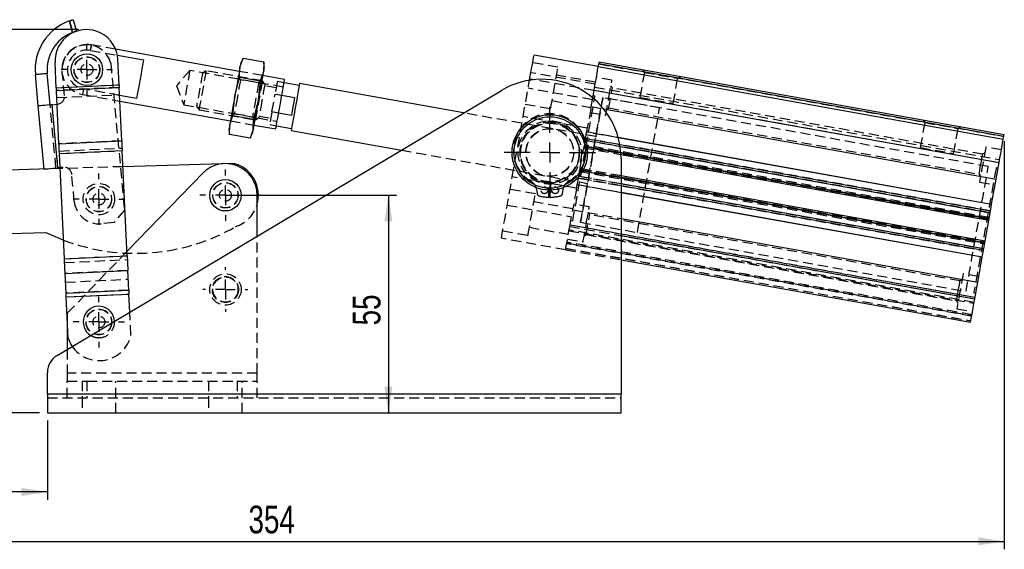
# Model space of a CAD drawing. Extents: x 59 to 783, y 44 to 578.
# Tile 8 of 10: x 194 to 443, y 411 to 545. Entities that reach past the tile are written whole.
import ezdxf

# ---------------------------------------------------------------- set-up
doc = ezdxf.new("R2010")
doc.units = 0
doc.header["$LTSCALE"] = 2
doc.linetypes.add('HIDDEN', pattern=[1.905, 1.27, -0.635])
doc.layers.get('0').update_dxf_attribs({"linetype": 'CONTINUOUS'})
doc.layers.add('FORMATO', color=179, linetype='CONTINUOUS')
doc.styles.add('SLDTEXTSTYLE0', font='TXT', dxfattribs={"width": 0.75})
doc.dimstyles.new('SLDDIMSTYLE0', dxfattribs={"dimtxt": 7, "dimasz": 6.604, "dimexe": 0, "dimexo": 0.0625, "dimgap": 1.75, "dimtad": 1, "dimdec": 0, "dimrnd": 1e-09, "dimzin": 12, "dimtxsty": 'SLDTEXTSTYLE0', "dimsah": 1, "dimcen": 0.09, "dimazin": 3, "dimtfac": 1, "dimtofl": 0, "dimtmove": 0, "dimatfit": 3, "dimtolj": 1, "dimtzin": 12})
doc.dimstyles.new('SLDDIMSTYLE1', dxfattribs={"dimtxt": 7, "dimasz": 6.604, "dimexe": 0, "dimexo": 0.0625, "dimgap": 1.75, "dimtad": 1, "dimdec": 0, "dimrnd": 1e-09, "dimzin": 12, "dimtxsty": 'SLDTEXTSTYLE0', "dimsah": 1, "dimcen": 0.09, "dimazin": 3, "dimtfac": 1, "dimtdec": 0, "dimtofl": 0, "dimtmove": 0, "dimatfit": 3, "dimtolj": 1, "dimtzin": 12})

# ---------------------------------------------------------------- blocks, each defined once
blk = doc.blocks.new('_D')
at = {"layer": 'FORMATO'}
for p, q in [((208.99, 542.12), (66.24, 542.12)), ((68.24, 542.12), (68.24, 445.35)), ((199.12, 445.35), (66.24, 445.35))]:
    blk.add_line(p, q, dxfattribs=at)
for points in [[(68.24, 542.12), (67.22, 535.51), (69.25, 535.51)], [(68.24, 445.35), (69.25, 451.96), (67.22, 451.96)]]:
    blk.add_solid(points, dxfattribs=at)
at = {"layer": 'FORMATO', "insert": (59.21, 481.14), "char_height": 7, "attachment_point": 1, "rotation": 90, "style": 'SLDTEXTSTYLE0'}
blk.add_mtext('97', dxfattribs=at)
blk = doc.blocks.new('_D_1')
at = {"layer": 'FORMATO'}
for p, q in [((88.76, 485.53), (88.76, 423.35)), ((201.12, 443.35), (201.12, 423.35)), ((201.12, 425.35), (88.76, 425.35))]:
    blk.add_line(p, q, dxfattribs=at)
for points in [[(88.76, 425.35), (95.37, 424.34), (95.37, 426.37)], [(201.12, 425.35), (194.51, 426.37), (194.51, 424.34)]]:
    blk.add_solid(points, dxfattribs=at)
at = {"layer": 'FORMATO', "insert": (130.93, 434.38), "char_height": 7, "attachment_point": 1, "style": 'SLDTEXTSTYLE0'}
blk.add_mtext('112', dxfattribs=at)
blk = doc.blocks.new('_D_2')
at = {"layer": 'FORMATO'}
for p, q in [((443.02, 513.94), (443.02, 410.86)), ((88.76, 485.53), (88.76, 410.86)), ((88.76, 412.86), (443.02, 412.86))]:
    blk.add_line(p, q, dxfattribs=at)
for points in [[(88.76, 412.86), (95.37, 411.85), (95.37, 413.88)], [(443.02, 412.86), (436.41, 413.88), (436.41, 411.85)]]:
    blk.add_solid(points, dxfattribs=at)
at = {"layer": 'FORMATO', "insert": (251.95, 421.89), "char_height": 7, "attachment_point": 1, "style": 'SLDTEXTSTYLE0'}
blk.add_mtext('354', dxfattribs=at)
blk = doc.blocks.new('_D_3')
at = {"layer": 'FORMATO'}
for p, q in [((248.12, 500.28), (289.32, 500.28)), ((287.32, 500.28), (287.32, 445.35))]:
    blk.add_line(p, q, dxfattribs=at)
for points in [[(287.32, 500.28), (286.31, 493.67), (288.34, 493.67)], [(287.32, 445.35), (288.34, 451.96), (286.31, 451.96)]]:
    blk.add_solid(points, dxfattribs=at)
at = {"layer": 'FORMATO', "insert": (278.3, 467.41), "char_height": 7, "attachment_point": 1, "rotation": 90, "style": 'SLDTEXTSTYLE0'}
blk.add_mtext('55', dxfattribs=at)
blk = doc.blocks.new('SW_CENTERMARKSYMBOL_0')
at = {"layer": 'FORMATO', "color": 0}
for p, q in [((0, 5), (0, 6.46875)), ((0, 0), (0, 2.5)), ((-5, 0), (-6.46875, 0)), ((0, 0), (-2.5, 0)), ((0, 0), (0, -2.5)), ((0, 0), (2.5, 0)), ((5, 0), (6.46875, 0)), ((0, -5), (0, -6.46875))]:
    blk.add_line(p, q, dxfattribs=at)
blk = doc.blocks.new('SW_CENTERMARKSYMBOL_1')
at = {"layer": 'FORMATO', "color": 0}
for p, q in [((0, 5), (0, 6.46875)), ((0, 0), (0, 2.5)), ((-5, 0), (-6.46875, 0)), ((0, 0), (-2.5, 0)), ((0, 0), (0, -2.5)), ((0, 0), (2.5, 0)), ((5, 0), (6.46875, 0)), ((0, -5), (0, -6.46875))]:
    blk.add_line(p, q, dxfattribs=at)
blk = doc.blocks.new('SW_CENTERMARKSYMBOL_2')
at = {"layer": 'FORMATO', "color": 0}
for p, q in [((0, 5), (0, 5.675)), ((0, 0), (0, 2.5)), ((-5, 0), (-5.675, 0)), ((0, 0), (-2.5, 0)), ((0, 0), (0, -2.5)), ((0, 0), (2.5, 0)), ((5, 0), (5.675, 0)), ((0, -5), (0, -5.675))]:
    blk.add_line(p, q, dxfattribs=at)
blk = doc.blocks.new('SW_CENTERMARKSYMBOL_3')
at = {"layer": 'FORMATO', "color": 0}
for p, q in [((0, 5), (0, 6.46875)), ((0, 0), (0, 2.5)), ((-5, 0), (-6.46875, 0)), ((0, 0), (-2.5, 0)), ((0, 0), (0, -2.5)), ((0, 0), (2.5, 0)), ((5, 0), (6.46875, 0)), ((0, -5), (0, -6.46875))]:
    blk.add_line(p, q, dxfattribs=at)
blk = doc.blocks.new('SW_CENTERMARKSYMBOL_4')
at = {"layer": 'FORMATO', "color": 0}
for p, q in [((0, 5), (0, 6.46875)), ((0, 0), (0, 2.5)), ((-5, 0), (-6.46875, 0)), ((0, 0), (-2.5, 0)), ((0, 0), (0, -2.5)), ((0, 0), (2.5, 0)), ((5, 0), (6.46875, 0)), ((0, -5), (0, -6.46875))]:
    blk.add_line(p, q, dxfattribs=at)
blk = doc.blocks.new('SW_CENTERMARKSYMBOL_5')
at = {"layer": 'FORMATO', "color": 0}
for p, q in [((0, 5), (0, 11.525)), ((0, 0), (0, 2.5)), ((-5, 0), (-11.525, 0)), ((0, 0), (-2.5, 0)), ((0, 0), (0, -2.5)), ((0, 0), (2.5, 0)), ((5, 0), (11.525, 0)), ((0, -5), (0, -11.525))]:
    blk.add_line(p, q, dxfattribs=at)

msp = doc.modelspace()

# ---------------------------------------------------------------- linework, layer by layer
at = {"color": 7, "linetype": 'CONTINUOUS'}
for p, q in [((207.483749, 541.415973), (206.688825, 544.320605)), ((207.643251, 544.6215), (208.435154, 541.727903)), ((249.616087, 531.570281), (218.349646, 537.159695)), ((218.794907, 535.639401), (225.400718, 534.458495)), ((340.374098, 532.767604), (324.131593, 535.671233)), ((203.366579, 527.425933), (203.06419, 533.803767)), ((219.223766, 528.17776), (218.921377, 534.555598)), ((249.79404, 532.565716), (250.572685, 534.919157)), ((250.572685, 534.919157), (249.994438, 533.686726)), ((250.572685, 534.919157), (255.785365, 533.987301)), ((255.785365, 533.987301), (255.700406, 531.509849)), ((255.900804, 532.630864), (255.785365, 533.987301)), ((340.374098, 532.767604), (340.497285, 533.456678)), ((340.374098, 532.767604), (442.751095, 514.465951)), ((442.874283, 515.155028), (340.497285, 533.456678)), ((340.585277, 533.948879), (442.962274, 515.647224)), ((201.059392, 531.073722), (198.072246, 530.796318)), ((198.811991, 522.830591), (198.072246, 530.796318)), ((201.799138, 523.107997), (201.059392, 531.073722)), ((249.709077, 530.088263), (249.79404, 532.565716)), ((255.700406, 531.509849), (254.921761, 529.156408)), ((261.088483, 529.519393), (255.522453, 530.514414)), ((203.366579, 527.425933), (219.223766, 528.17776)), ((248.49863, 525.319378), (249.709077, 530.088263)), ((249.709077, 530.088263), (254.921761, 529.156408)), ((254.921761, 529.156408), (254.404996, 524.263511)), ((264.755093, 528.000447), (260.938902, 528.682656)), ((306.32861, 521.07639), (264.84308, 528.492643)), ((203.397319, 526.777564), (219.254506, 527.529391)), ((204.037266, 513.280137), (203.397319, 526.777564)), ((203.55807, 459.842279), (315.88015, 526.767514)), ((219.894453, 514.031966), (219.254506, 527.529391)), ((223.664953, 524.748857), (219.349764, 525.520272)), ((247.981869, 520.426481), (248.49863, 525.319378)), ((260.374241, 525.524019), (263.599795, 524.947396)), ((338.96944, 524.910136), (339.318231, 526.861238)), ((339.318231, 526.861238), (441.695229, 508.559585)), ((200.291482, 506.899142), (198.811991, 522.830591)), ((202.296996, 523.15423), (203.563534, 523.271848)), ((203.776487, 507.22278), (202.296996, 523.15423)), ((219.418655, 524.067256), (247.381173, 519.068473)), ((254.404996, 524.263511), (253.194548, 519.494624)), ((247.203224, 518.073038), (247.981869, 520.426481)), ((247.981869, 520.426481), (253.194548, 519.494624)), ((262.793366, 520.436334), (259.567812, 521.012959)), ((341.707871, 522.113576), (440.946788, 504.37291)), ((247.118265, 515.595588), (247.203224, 518.073038)), ((253.194548, 519.494624), (253.10959, 517.017174)), ((253.287539, 518.012608), (258.85357, 517.017585)), ((259.003151, 517.854321), (262.819339, 517.17211)), ((247.002822, 516.952026), (247.118265, 515.595588)), ((252.330944, 514.663733), (247.118265, 515.595588)), ((253.10959, 517.017174), (252.330944, 514.663733)), ((252.330944, 514.663733), (252.909188, 515.896161)), ((262.731351, 516.679914), (290.591158, 511.699493)), ((204.037266, 513.280137), (219.894453, 514.031966)), ((345.387817, 514.938754), (439.817846, 498.057758)), ((439.795658, 497.933642), (345.424712, 514.804075)), ((442.751095, 514.465951), (442.874283, 515.155028)), ((204.155106, 510.794726), (220.012293, 511.546555)), ((205.413177, 484.26013), (204.155106, 510.794726)), ((221.270364, 485.011958), (220.012293, 511.546555)), ((346.09215, 510.59026), (439.086363, 493.965942)), ((248.208523, 508.344049), (220.204169, 507.499596)), ((346.117378, 509.586153), (346.117378, 450.102194)), ((440.946788, 504.37291), (441.695229, 508.559585)), ((204.334026, 507.021042), (88.281215, 503.521541)), ((204.322059, 507.273445), (203.776487, 507.22278)), ((240.370881, 505.843124), (221.220173, 486.070564)), ((438.144893, 488.699433), (346.117378, 505.150936)), ((439.817846, 498.057758), (440.946788, 504.37291)), ((346.117378, 501.056437), (437.435597, 484.731733)), ((437.41341, 484.607617), (346.117378, 500.928355)), ((254.117377, 489.967198), (254.117377, 500.277357)), ((439.512983, 496.352408), (439.795658, 497.933642)), ((439.156756, 494.359699), (439.428002, 495.876982)), ((346.117378, 494.411385), (436.284468, 478.292465)), ((438.144893, 488.699433), (439.086363, 493.965942)), ((88.763468, 487.528811), (200.712584, 490.904567)), ((437.803254, 486.788392), (438.0745, 488.305675)), ((437.435597, 484.731733), (437.718258, 486.312967)), ((205.413177, 484.26013), (221.270364, 485.011958)), ((346.117378, 483.995793), (434.480161, 468.199423)), ((436.284468, 478.292465), (437.41341, 484.607617)), ((205.590398, 480.522278), (221.447585, 481.274106)), ((205.825476, 475.564136), (205.590398, 480.522278)), ((221.682663, 476.315965), (221.447585, 481.274106)), ((435.536027, 474.105789), (436.284468, 478.292465)), ((205.825476, 475.564136), (221.682663, 476.315965)), ((205.871708, 474.589043), (221.728894, 475.340872)), ((206.366381, 464.155651), (205.871708, 474.589043)), ((221.944312, 470.797413), (221.728894, 475.340872)), ((206.117377, 469.407513), (206.117377, 461.367198)), ((201.117377, 450.102194), (201.117377, 455.546937)), ((201.117377, 450.102194), (201.117377, 445.352192)), ((201.117377, 450.102194), (346.117378, 450.102194)), ((346.117378, 445.352192), (346.117378, 450.102194)), ((201.117377, 445.352192), (346.117378, 445.352192))]:
    msp.add_line(p, q, dxfattribs=at)
at = {"color": 7, "linetype": 'HIDDEN'}
for p, q in [((206.688825, 544.320605), (207.483749, 541.415973)), ((218.349646, 537.159695), (212.213311, 538.25667)), ((211.963737, 536.860588), (218.794907, 535.639401)), ((217.116537, 533.683228), (220.565335, 496.545887)), ((330.187001, 532.607808), (323.788442, 533.751662)), ((340.497285, 533.456678), (442.874283, 515.155028)), ((198.072246, 530.796318), (201.059392, 531.073722)), ((205.42744, 525.453548), (204.872631, 531.427841)), ((237.119865, 531.82328), (233.743036, 527.957193)), ((260.745328, 527.599822), (237.119865, 531.82328)), ((241.206035, 531.70232), (240.31603, 531.082264)), ((255.446282, 529.156632), (241.206035, 531.70232)), ((249.925413, 529.456357), (249.378518, 530.241347)), ((255.522453, 530.514414), (249.616087, 531.570281)), ((339.582205, 528.337832), (323.339694, 531.241457)), ((339.670182, 528.830028), (329.826244, 530.589803)), ((352.017179, 531.315016), (350.887582, 524.99619)), ((351.54748, 531.989193), (352.017179, 531.315016)), ((360.449493, 529.807593), (361.123666, 530.277285)), ((203.366579, 527.425933), (219.223766, 528.17776)), ((233.743036, 527.957193), (235.571264, 523.160613)), ((254.499894, 528.638589), (249.925413, 529.456357)), ((255.284883, 529.185484), (254.499894, 528.638589)), ((256.066338, 528.266626), (255.446282, 529.156632)), ((258.960922, 527.41089), (256.007739, 527.938823)), ((260.938902, 528.682656), (259.242483, 528.98592)), ((339.293793, 526.72455), (323.051296, 529.628175)), ((343.82774, 529.356609), (339.890167, 530.060521)), ((343.927563, 527.357853), (343.563766, 527.880019)), ((359.319896, 523.488766), (360.449493, 529.807593)), ((219.254506, 527.529391), (203.397319, 526.777564)), ((203.484418, 524.94052), (219.341605, 525.69235)), ((209.978397, 525.754864), (219.418655, 524.067256)), ((219.349764, 525.520272), (210.227971, 527.150947)), ((257.871393, 521.316222), (258.677822, 525.827284)), ((258.677822, 525.827284), (260.374241, 525.524019)), ((338.878289, 524.400252), (322.635785, 527.303881)), ((339.546472, 525.296657), (339.054272, 525.384649)), ((339.318231, 526.861238), (441.695229, 508.559585)), ((339.450747, 527.602534), (441.827745, 509.300883)), ((437.543452, 510.622398), (343.927563, 527.357853)), ((203.278629, 507.176546), (201.799138, 523.107997)), ((203.776487, 507.22278), (202.296996, 523.15423)), ((203.563534, 523.271848), (203.620945, 523.277181)), ((235.571264, 523.160613), (259.196725, 518.937155)), ((238.826204, 522.748384), (239.44626, 521.858378)), ((321.923077, 523.317085), (328.321643, 522.17323)), ((328.682393, 524.191241), (338.526339, 522.431464)), ((338.56979, 522.674563), (338.96944, 524.910136)), ((355.887413, 522.375434), (341.515258, 524.944703)), ((438.970283, 507.522938), (341.515258, 524.944703)), ((239.44626, 521.858378), (253.686507, 519.312688)), ((247.618743, 520.397405), (248.403736, 520.9443)), ((248.403736, 520.9443), (252.978217, 520.126534)), ((254.635115, 520.260547), (257.588297, 519.732616)), ((259.567812, 521.012959), (257.871393, 521.316222)), ((339.755476, 515.100761), (306.32861, 521.07639)), ((338.306368, 521.200973), (342.24394, 520.497062)), ((338.484958, 522.2), (338.56979, 522.674563)), ((338.56979, 522.674563), (341.707871, 522.113576)), ((342.507914, 521.973654), (343.03008, 522.337441)), ((343.03008, 522.337441), (436.64597, 505.601987)), ((247.381173, 519.068473), (253.287539, 518.012608)), ((252.978217, 520.126534), (253.525108, 519.34154)), ((253.10959, 517.017174), (253.194548, 519.494624)), ((253.686507, 519.312688), (254.576512, 519.932744)), ((257.306733, 518.157584), (259.003151, 517.854321)), ((337.597087, 517.233373), (321.354583, 520.137002)), ((422.893554, 518.644641), (421.763957, 512.325815)), ((422.42387, 519.318818), (422.893554, 518.644641)), ((337.135986, 514.654062), (337.385014, 516.047037)), ((337.385014, 516.047037), (337.521851, 516.812502)), ((345.424712, 514.804075), (337.418661, 516.235295)), ((337.440849, 516.35941), (345.387817, 514.938754)), ((337.521851, 516.812502), (337.643296, 517.491857)), ((339.755476, 515.100761), (337.78669, 515.452717)), ((430.196286, 510.818393), (431.325883, 517.137219)), ((431.325883, 517.137219), (432.000056, 517.606909)), ((219.894453, 514.031966), (204.037266, 513.280137)), ((337.051004, 514.178635), (336.779759, 512.661352)), ((336.801753, 512.784402), (439.17875, 494.482749)), ((439.213947, 494.679628), (336.836949, 512.98128)), ((439.428002, 495.876982), (337.051004, 514.178635)), ((337.051004, 514.178635), (345.889196, 512.598655)), ((439.512983, 496.352408), (337.135986, 514.654062)), ((337.135986, 514.654062), (345.805526, 513.104233)), ((204.124365, 511.443094), (219.981552, 512.194923)), ((204.155106, 510.794726), (220.012293, 511.546555)), ((290.591158, 511.699493), (337.643743, 503.288031)), ((336.709366, 512.267594), (346.09215, 510.59026)), ((439.12156, 494.162821), (336.744562, 512.464474)), ((439.156756, 494.359699), (336.779759, 512.661352)), ((336.779759, 512.661352), (346.067265, 511.001051)), ((438.065619, 510.986186), (437.543452, 510.622398)), ((442.267165, 511.758867), (438.329578, 512.462777)), ((205.100436, 507.34573), (204.322059, 507.273445)), ((220.204169, 507.499596), (204.334026, 507.021042)), ((207.908693, 498.734929), (207.276804, 505.539236)), ((335.697502, 506.607328), (335.426256, 505.090045)), ((335.640312, 506.2874), (438.017309, 487.985747)), ((438.052506, 488.182626), (335.675508, 506.484278)), ((335.697502, 506.607328), (438.0745, 488.305675)), ((346.117378, 504.744595), (335.697502, 506.607328)), ((335.732699, 506.804206), (438.109696, 488.502554)), ((346.117378, 505.150936), (335.767895, 507.001085)), ((436.64597, 505.601987), (437.009752, 505.079821)), ((441.431269, 507.082995), (440.939069, 507.170984)), ((334.880173, 502.035307), (318.637669, 504.938935)), ((327.867374, 499.78892), (327.949234, 503.488014)), ((328.285516, 503.488014), (328.367375, 499.78892)), ((334.955409, 502.456177), (335.092247, 503.221643)), ((346.117378, 500.928355), (335.036412, 502.90927)), ((335.0586, 503.033386), (346.117378, 501.056437)), ((335.092247, 503.221643), (335.34126, 504.614619)), ((335.34126, 504.614619), (437.718258, 486.312967)), ((346.117378, 502.688204), (335.34126, 504.614619)), ((335.426256, 505.090045), (437.803254, 486.788392)), ((346.117378, 503.178824), (335.426256, 505.090045)), ((335.674957, 503.639986), (337.643743, 503.288031)), ((436.745778, 503.603229), (440.683365, 502.899319)), ((324.467734, 500.614998), (318.069175, 501.758851)), ((324.755281, 501.811746), (324.897297, 500.733043)), ((331.337452, 500.733043), (331.479475, 501.811746)), ((334.833965, 501.776822), (334.955409, 502.456177)), ((333.950922, 496.837215), (324.106984, 498.59699)), ((338.108465, 497.363798), (334.170893, 498.067708)), ((220.565335, 496.545887), (217.945918, 493.390154)), ((317.35646, 497.772055), (333.598972, 494.868427)), ((333.15903, 492.407442), (333.90747, 496.594117)), ((333.90747, 496.594117), (333.992303, 497.068679)), ((333.90747, 496.594117), (346.117378, 494.411385)), ((338.208288, 495.36504), (337.844506, 495.887207)), ((431.824178, 478.629586), (338.208288, 495.36504)), ((217.945918, 493.390154), (214.709842, 493.089632)), ((333.422989, 493.884033), (333.915189, 493.796044)), ((335.883975, 493.444089), (350.25613, 490.874819)), ((335.883975, 493.444089), (433.339, 476.022324)), ((316.203811, 491.324273), (322.602377, 490.180419)), ((322.963126, 492.198427), (332.807064, 490.438653)), ((332.965449, 491.324608), (435.342446, 473.022955)), ((435.377643, 473.219833), (333.000645, 491.521487)), ((333.15903, 492.407442), (435.536027, 474.105789)), ((333.15903, 492.407442), (346.117378, 490.090913)), ((435.600326, 474.465475), (333.223328, 492.767128)), ((333.232105, 492.816228), (435.609103, 474.514577)), ((254.117377, 455.352194), (254.117377, 489.967198)), ((332.103163, 486.501076), (315.860652, 489.404704)), ((434.752927, 469.725235), (332.375929, 488.026887)), ((332.411126, 488.223766), (434.788123, 469.922113)), ((434.82332, 470.118993), (332.446322, 488.420645)), ((332.587093, 489.20816), (336.524681, 488.504251)), ((336.78864, 489.980842), (337.310806, 490.34463)), ((337.310806, 490.34463), (430.926696, 473.609176)), ((221.220173, 486.070564), (206.117377, 470.477356)), ((332.103163, 486.501076), (346.117378, 483.995793)), ((332.168371, 486.865884), (434.545368, 468.56423)), ((332.173556, 486.894834), (434.550554, 468.593181)), ((205.413177, 484.26013), (221.270364, 485.011958)), ((205.459409, 483.285038), (221.316596, 484.036866)), ((221.447585, 481.274106), (205.590398, 480.522278)), ((436.547891, 479.766056), (432.610318, 480.469965)), ((205.694487, 478.326895), (221.551674, 479.078724)), ((432.346344, 478.993374), (431.824178, 478.629586)), ((221.682663, 476.315965), (205.825476, 475.564136)), ((435.307786, 475.670368), (435.799986, 475.582381)), ((205.871708, 474.589043), (221.728894, 475.340872)), ((430.926696, 473.609176), (431.290478, 473.087008)), ((206.117377, 470.477356), (206.117377, 469.407513)), ((222.223567, 464.907479), (221.944312, 470.797413)), ((431.026519, 471.610417), (434.964091, 470.906508)), ((206.117377, 461.367198), (206.117377, 455.352194)), ((254.117377, 455.352194), (206.117377, 455.352194)), ((206.117377, 455.352194), (206.117377, 453.352193)), ((206.117377, 453.352193), (211.117377, 453.352193)), ((206.117377, 449.102192), (206.117377, 453.352193)), ((209.867377, 453.352193), (209.867377, 449.102192)), ((211.117377, 453.352193), (211.117377, 449.102192)), ((211.117377, 453.352193), (249.117378, 453.352193)), ((218.367377, 449.102192), (218.367377, 453.352193)), ((241.867379, 453.352193), (241.867379, 449.102192)), ((249.117378, 453.352193), (249.117378, 449.102192)), ((249.117378, 453.352193), (254.117377, 453.352193)), ((250.367377, 449.102192), (250.367377, 453.352193)), ((254.117377, 453.352193), (254.117377, 455.352194)), ((254.117377, 449.102192), (254.117377, 453.352193)), ((201.117377, 450.102194), (346.117378, 450.102194)), ((201.117377, 449.102192), (346.117378, 449.102192)), ((209.867377, 449.102192), (209.867377, 445.352192)), ((218.367377, 445.352192), (218.367377, 449.102192)), ((241.867379, 449.102192), (241.867379, 445.352192)), ((250.367377, 445.352192), (250.367377, 449.102192))]:
    msp.add_line(p, q, dxfattribs=at)
at = {"color": 8, "linetype": 'CONTINUOUS'}
for p, q in [((345.805526, 513.104233), (439.512983, 496.352408)), ((345.889196, 512.598655), (439.428002, 495.876982)), ((346.067265, 511.001051), (439.156756, 494.359699)), ((438.0745, 488.305675), (346.117378, 504.744595)), ((437.803254, 486.788392), (346.117378, 503.178824)), ((437.718258, 486.312967), (346.117378, 502.688204)), ((346.117378, 490.090913), (435.536027, 474.105789))]:
    msp.add_line(p, q, dxfattribs=at)
at = {"color": 7, "linetype": 'HIDDEN', "flags": 128}
for points in [[(211.963737, 536.860588), (212.070513, 537.457882), (212.14907, 537.897321), (212.197134, 538.166179), (212.213311, 538.25667), (212.197134, 538.166179), (212.14907, 537.897321), (212.070513, 537.457882), (211.963737, 536.860588)], [(237.119865, 531.82328), (237.113761, 531.789127), (237.065492, 531.519121), (236.971988, 530.996068), (236.839123, 530.252843), (236.675246, 529.336139), (236.490654, 528.303559), (236.296946, 527.21998), (236.106294, 526.153493), (235.930674, 525.1711), (235.781124, 524.334541), (235.667041, 523.696369), (235.59559, 523.296689), (235.571264, 523.160613)], [(240.31603, 531.082264), (240.29065, 530.940278), (240.216233, 530.524), (240.097851, 529.861796), (239.943575, 528.998795), (239.763916, 527.993808), (239.571117, 526.915322), (239.378322, 525.836839), (239.198663, 524.831853), (239.044387, 523.968852), (238.926005, 523.306646), (238.851589, 522.890367), (238.826204, 522.748384)], [(241.206035, 531.70232), (241.19962, 531.666434), (241.148856, 531.38247), (241.050281, 530.831053), (240.909621, 530.044219), (240.735054, 529.067702), (240.53672, 527.958254), (240.326148, 526.780347), (240.11558, 525.602444), (239.917245, 524.492997), (239.742674, 523.516479), (239.602015, 522.729645), (239.50344, 522.178226), (239.452675, 521.894264), (239.44626, 521.858378)], [(328.321643, 522.17323), (328.327947, 522.208509), (328.377888, 522.487872), (328.475081, 523.031539), (328.61428, 523.810199), (328.787983, 524.781874), (328.986824, 525.894186), (329.200089, 527.087162), (329.416275, 528.296492), (329.623737, 529.456983), (329.811275, 530.50607), (329.968795, 531.387194), (330.087796, 532.052859), (330.161862, 532.467178), (330.187001, 532.607808)], [(352.017179, 531.315016), (352.160842, 531.289334), (352.582038, 531.214039), (353.252054, 531.09426), (354.125262, 530.938162), (355.142117, 530.756379), (356.233329, 530.561305), (357.324556, 530.36623), (358.341411, 530.18445), (359.214604, 530.02835), (359.884635, 529.90857), (360.305831, 529.833275), (360.449493, 529.807593)], [(249.925413, 529.456357), (249.899488, 529.311336), (249.823481, 528.886157), (249.702569, 528.209793), (249.544993, 527.328341), (249.361493, 526.301871), (249.164574, 525.200329)], [(254.499894, 528.638589), (254.473966, 528.493567), (254.397959, 528.068389), (254.277047, 527.392029), (254.119475, 526.510577), (253.935974, 525.484103), (253.739056, 524.38256), (253.542133, 523.28102), (253.358636, 522.254546), (253.20106, 521.373094), (253.080149, 520.696732), (253.004141, 520.271554), (252.978217, 520.126534)], [(255.446282, 529.156632), (255.420715, 529.013607), (255.345498, 528.59285), (255.224999, 527.918807), (255.066227, 527.030657), (254.878409, 525.980013), (254.672453, 524.827938), (254.460335, 523.64138), (254.254382, 522.489305), (254.066561, 521.438661), (253.907789, 520.550511), (253.787294, 519.87647), (253.712077, 519.455711), (253.686507, 519.312688), (253.686507, 519.312688)], [(256.066338, 528.266626), (256.040957, 528.124641), (255.966541, 527.708362), (255.848158, 527.046158), (255.693883, 526.183153), (255.514223, 525.178167), (255.321425, 524.099684)], [(259.242483, 528.98592), (259.217389, 528.845536), (259.143401, 528.43166), (259.02436, 527.765757), (258.866437, 526.882361), (258.677822, 525.827284)], [(321.354583, 520.137002), (321.442738, 520.630133), (321.578391, 521.388964), (321.756512, 522.385356), (321.9705, 523.582364), (322.212413, 524.93561), (322.473295, 526.394914), (322.743453, 527.906167), (323.000089, 529.341723)], [(343.035832, 524.926837), (343.232781, 526.028476), (343.417332, 527.060895), (343.577937, 527.959227), (343.704462, 528.667017), (343.788982, 529.139801), (343.826175, 529.347869), (343.82774, 529.356609)], [(210.227971, 527.150947), (210.121194, 526.553652), (210.042637, 526.114213), (209.994574, 525.845359), (209.978397, 525.754864)], [(333.915189, 493.796044), (333.939269, 493.93079), (334.011123, 494.332723), (334.129513, 494.994965), (334.292412, 495.906185), (334.497035, 497.050792), (334.739864, 498.409202), (335.016772, 499.958172), (335.323006, 501.671198), (335.653335, 503.51897), (336.002082, 505.469872), (336.363316, 507.490524), (336.730823, 509.546352), (337.098345, 511.602179), (337.459564, 513.622831), (337.808326, 515.573733), (338.13864, 517.421505), (338.444874, 519.134532), (338.721782, 520.6835), (338.964626, 522.04191), (339.169234, 523.186517), (339.332134, 524.09774), (339.450524, 524.759981), (339.522377, 525.161914), (339.546472, 525.296657)], [(343.03008, 522.337441), (343.0316, 522.346015), (343.06787, 522.548866), (343.148664, 523.000828), (343.265236, 523.652921), (343.404949, 524.43448), (343.552679, 525.260813), (343.692392, 526.042371), (343.808964, 526.694464), (343.889758, 527.146424), (343.926028, 527.349277), (343.927563, 527.357853)], [(249.164574, 525.200329), (248.967655, 524.098786), (248.784155, 523.072314), (248.626579, 522.190862), (248.505667, 521.514499), (248.42966, 521.08932), (248.403736, 520.9443)], [(255.321425, 524.099684), (255.12863, 523.021202), (254.94897, 522.016215), (254.794695, 521.153212), (254.676312, 520.491009), (254.601896, 520.07473), (254.576512, 519.932744)], [(335.883975, 493.444089), (335.90807, 493.578835), (335.979909, 493.980768), (336.098299, 494.64301), (336.261198, 495.55423), (336.465821, 496.698838), (336.70865, 498.057248), (336.985559, 499.606217), (337.291792, 501.319243), (337.622121, 503.167014), (337.970868, 505.117917), (338.332102, 507.138569), (338.699609, 509.194397), (339.067132, 511.250225), (339.428351, 513.270876), (339.777112, 515.221777), (340.107441, 517.069549), (340.41366, 518.782576), (340.690568, 520.331546), (340.933413, 521.689956), (341.138035, 522.834563), (341.30092, 523.745782), (341.41931, 524.408027), (341.491163, 524.809959), (341.515258, 524.944703)], [(341.515258, 524.944703), (341.491163, 524.809959), (341.41931, 524.408027), (341.30092, 523.745782), (341.138035, 522.834563), (340.933413, 521.689956), (340.690568, 520.331546), (340.41366, 518.782576), (340.107441, 517.069549), (339.777112, 515.221777), (339.428351, 513.270876), (339.067132, 511.250225), (338.699609, 509.194397), (338.332102, 507.138569), (337.970868, 505.117917), (337.622121, 503.167014), (337.291792, 501.319243), (336.985559, 499.606217), (336.70865, 498.057248), (336.465821, 496.698838), (336.261198, 495.55423), (336.098299, 494.64301), (335.979909, 493.980768), (335.90807, 493.578835), (335.883975, 493.444089)], [(342.24394, 520.497062), (342.245505, 520.505804), (342.282698, 520.71387), (342.367217, 521.186654), (342.493743, 521.894446), (342.654333, 522.792776), (342.838899, 523.825197), (343.035832, 524.926837)], [(350.887582, 524.99619), (351.031244, 524.970508), (351.45244, 524.895213), (352.122456, 524.775433), (352.995649, 524.619332), (354.012519, 524.437553), (355.103731, 524.242478), (356.194958, 524.047404), (357.211814, 523.865624), (358.085007, 523.709523), (358.755037, 523.589744), (359.176234, 523.514449), (359.319896, 523.488766)], [(257.871393, 521.316222), (257.682778, 520.261143), (257.524856, 519.377747), (257.405818, 518.711843), (257.33183, 518.297969), (257.306733, 518.157584)], [(338.484958, 522.2), (338.454917, 522.03198), (338.213012, 520.678737), (337.999016, 519.481729), (337.820903, 518.485336), (337.685243, 517.726506), (337.643296, 517.491857)], [(350.25613, 490.874819), (350.280226, 491.009565), (350.352079, 491.411497), (350.470454, 492.07374), (350.633353, 492.98496), (350.837976, 494.129567), (351.080805, 495.487977), (351.357714, 497.036946), (351.663947, 498.749972), (351.994276, 500.597744), (352.343023, 502.548646), (352.704257, 504.569299), (353.071764, 506.625126), (353.439287, 508.680954), (353.800506, 510.701605), (354.149267, 512.652508), (354.479596, 514.50028), (354.785815, 516.213306), (355.062723, 517.762274), (355.305568, 519.120685), (355.51019, 520.265291), (355.673075, 521.176512), (355.791465, 521.838755), (355.863318, 522.240688), (355.887413, 522.375434)], [(318.637669, 504.938935), (318.964072, 506.764799), (319.301755, 508.65377), (319.647037, 510.585195), (319.996126, 512.537968), (320.345216, 514.490739), (320.690491, 516.422166), (321.028181, 518.311136), (321.354583, 520.137002)], [(422.893554, 518.644641), (423.037216, 518.618959), (423.458413, 518.543663), (424.128443, 518.423884), (425.001636, 518.267785), (426.018492, 518.086004), (427.109719, 517.890929), (428.200946, 517.695854), (429.217801, 517.514075), (430.090994, 517.357976), (430.761025, 517.238197), (431.182221, 517.162901), (431.325883, 517.137219)], [(337.440849, 516.35941), (337.438077, 516.343917), (337.435305, 516.328416), (337.432534, 516.312909), (337.429762, 516.297397), (337.426991, 516.281879), (337.424219, 516.266358), (337.421447, 516.250829), (337.418661, 516.235295)], [(337.135986, 514.654062), (337.131143, 514.62696), (337.124154, 514.587882), (337.115214, 514.537872), (337.104559, 514.478265), (337.092474, 514.410655), (337.079287, 514.336846), (337.065339, 514.258812), (337.051004, 514.178635)], [(335.767895, 507.001085), (335.889533, 507.681568), (336.238623, 509.634339), (336.587727, 511.587112), (336.709366, 512.267594)], [(336.779759, 512.661352), (336.76602, 512.584534), (336.752817, 512.510667), (336.740658, 512.442592), (336.729989, 512.382924), (336.721227, 512.333955), (336.71473, 512.297568), (336.710722, 512.27516), (336.709366, 512.267594)], [(421.763957, 512.325815), (421.907619, 512.300133), (422.328815, 512.224837), (422.998846, 512.105058), (423.872039, 511.948959), (424.888894, 511.767178), (425.980121, 511.572103), (427.071348, 511.377028), (428.088203, 511.195249), (428.961397, 511.03915), (429.631427, 510.919371), (430.052623, 510.844075), (430.196286, 510.818393)], [(438.329578, 512.462777), (438.315556, 512.384313), (438.254208, 512.041182), (438.147858, 511.446203), (438.003153, 510.636759), (437.829197, 509.663711), (437.636927, 508.588201), (437.438429, 507.477805), (437.246159, 506.402294), (437.072218, 505.429247), (436.927513, 504.619803), (436.821148, 504.024824), (436.759815, 503.681692), (436.745778, 503.603229)], [(437.094704, 508.112193), (437.240407, 508.927255), (437.37033, 509.653992), (437.470377, 510.213652), (437.529713, 510.545586), (437.543452, 510.622398)], [(436.64597, 505.601987), (436.659694, 505.678799), (436.71903, 506.010733), (436.819077, 506.570393), (436.949, 507.29713), (437.094704, 508.112193)], [(335.767895, 507.001085), (335.766539, 506.99352), (335.762531, 506.971112), (335.756019, 506.934726), (335.747272, 506.885757), (335.736603, 506.826088), (335.724429, 506.758013), (335.711226, 506.684146), (335.697502, 506.607328)], [(433.339, 476.022324), (433.363095, 476.15707), (433.434949, 476.559003), (433.553323, 477.221245), (433.716223, 478.132465), (433.920846, 479.277072), (434.16369, 480.635482), (434.440583, 482.184451), (434.746817, 483.897477), (435.077146, 485.745249), (435.425893, 487.696152), (435.787127, 489.716803), (436.154634, 491.772631), (436.522156, 493.828459), (436.883375, 495.84911), (437.232137, 497.800013), (437.562466, 499.647784), (437.8687, 501.36081), (438.145593, 502.90978), (438.388437, 504.26819), (438.59306, 505.412797), (438.755945, 506.324017), (438.874334, 506.986259), (438.946188, 507.388192), (438.970283, 507.522938)], [(440.939069, 507.170984), (440.914974, 507.036237), (440.843121, 506.634304), (440.724746, 505.972062), (440.561846, 505.060842), (440.357223, 503.916235), (440.114379, 502.557825), (439.837486, 501.008856), (439.531252, 499.29583), (439.200923, 497.448058), (438.852176, 495.497156), (438.490942, 493.476504), (438.123435, 491.420676), (437.755913, 489.364848), (437.394694, 487.344196), (437.045932, 485.393295), (436.715603, 483.545522), (436.409369, 481.832497), (436.132476, 480.283527), (435.889632, 478.925117), (435.685009, 477.78051), (435.522124, 476.86929), (435.403735, 476.207047), (435.331881, 475.805116), (435.307786, 475.670368)], [(315.860652, 489.404704), (315.887004, 489.55211), (315.965072, 489.988812), (316.09194, 490.69846), (316.262842, 491.654488), (316.471398, 492.821107), (316.709787, 494.154643), (316.969097, 495.605174), (317.239613, 497.118398), (317.511209, 498.637666), (317.773715, 500.106105), (318.017312, 501.468739), (318.232872, 502.67456), (318.412327, 503.678425), (318.548963, 504.442754), (318.637669, 504.938935)], [(335.0586, 503.033386), (335.055813, 503.017851), (335.053042, 503.002323), (335.05027, 502.9868), (335.047499, 502.971282), (335.044727, 502.955771), (335.04194, 502.940264), (335.039184, 502.924764), (335.036412, 502.90927)], [(335.426256, 505.090045), (335.411921, 505.009868), (335.397974, 504.931834), (335.384786, 504.858025), (335.372687, 504.790415), (335.362032, 504.730808), (335.353092, 504.680798), (335.346118, 504.641721), (335.34126, 504.614619)], [(322.602377, 490.180419), (322.60868, 490.215697), (322.658621, 490.49506), (322.755814, 491.038727), (322.895013, 491.817387), (323.068716, 492.789064), (323.267557, 493.901373), (323.480822, 495.09435), (323.697008, 496.303681), (323.90447, 497.464171), (324.092008, 498.513258), (324.249529, 499.394384), (324.368529, 500.060048), (324.442596, 500.474365), (324.467734, 500.614998), (324.467734, 500.614998)], [(334.833965, 501.776822), (334.791467, 501.539127), (334.654838, 500.774797), (334.475369, 499.770932), (334.259808, 498.565112), (334.016219, 497.202477), (333.992303, 497.068679)], [(337.310806, 490.34463), (337.312341, 490.353203), (337.34861, 490.556056), (337.429405, 491.008017), (337.545976, 491.660109), (337.68569, 492.441669), (337.833405, 493.268001), (337.973133, 494.04956), (338.089705, 494.701653), (338.170499, 495.153614), (338.206753, 495.356466), (338.208288, 495.36504)], [(337.316573, 492.934025), (337.513507, 494.035665), (337.698072, 495.068084), (337.858662, 495.966413), (337.985188, 496.674206), (338.069707, 497.14699), (338.106916, 497.355057), (338.108465, 497.363798)], [(336.524681, 488.504251), (336.52623, 488.512992), (336.563438, 488.721059), (336.647958, 489.193843), (336.774484, 489.901636), (336.935073, 490.799965), (337.119639, 491.832385), (337.316573, 492.934025)], [(332.103163, 486.501076), (332.123444, 486.614565), (332.183525, 486.950672), (332.281098, 487.496478), (332.412422, 488.231011), (332.572416, 489.126041), (332.754955, 490.147173), (332.953036, 491.255167), (333.15903, 492.407442)], [(432.610318, 480.469965), (432.596281, 480.391501), (432.534948, 480.04837), (432.428584, 479.45339), (432.283879, 478.643947), (432.109937, 477.6709), (431.917668, 476.59539), (431.719169, 475.484994), (431.5269, 474.409482), (431.352943, 473.436435), (431.208253, 472.626992), (431.101889, 472.032011), (431.040541, 471.688881), (431.026519, 471.610417)], [(431.375444, 476.119381), (431.521148, 476.934443), (431.651056, 477.661181), (431.751117, 478.220841), (431.810454, 478.552774), (431.824178, 478.629586)], [(430.926696, 473.609176), (430.940435, 473.685988), (430.999771, 474.017921), (431.099817, 474.57758), (431.229726, 475.304319), (431.375444, 476.119381)]]:
    msp.add_lwpolyline(points, dxfattribs=at)
at = {"color": 7, "linetype": 'CONTINUOUS', "flags": 128}
for points in [[(323.000089, 529.341723), (323.012889, 529.413341), (323.271603, 530.86055), (323.510006, 532.194137), (323.719256, 533.364653), (323.891595, 534.328698), (324.020632, 535.050529), (324.10159, 535.503379), (324.131459, 535.670462), (324.131593, 535.671233)], [(225.400718, 534.458495), (225.224136, 533.470723), (225.013523, 532.292577), (224.779243, 530.982054), (224.532835, 529.603678), (224.286426, 528.225298), (224.052146, 526.914774), (223.841533, 525.736629), (223.664953, 524.748857)], [(249.994438, 533.686726), (249.981642, 533.615145), (249.943473, 533.401619), (249.880579, 533.049802), (249.79404, 532.565716)], [(339.318231, 526.861238), (339.524225, 528.013511), (339.722291, 529.121506), (339.904845, 530.142638), (340.064839, 531.037669), (340.196148, 531.772203), (340.293721, 532.31801), (340.353817, 532.654113), (340.374098, 532.767604)], [(340.585277, 533.948879), (340.583578, 533.93942), (340.578571, 533.91141), (340.57045, 533.865928), (340.559498, 533.804717), (340.546161, 533.73013), (340.530962, 533.645037), (340.514452, 533.552702), (340.497285, 533.456678)], [(249.79404, 532.565716), (249.685336, 531.957644), (249.556326, 531.235988), (249.409221, 530.413098), (249.246534, 529.503054), (249.071051, 528.521425), (248.885773, 527.485008), (248.693873, 526.411536), (248.49863, 525.319378)], [(255.700406, 531.509849), (255.591702, 530.901777), (255.462691, 530.180122), (255.315587, 529.357231), (255.1529, 528.447187), (254.977417, 527.465559), (254.792139, 526.429142), (254.600238, 525.35567), (254.404996, 524.263511)], [(255.900804, 532.630864), (255.888008, 532.559278), (255.849835, 532.345752), (255.786944, 531.993936), (255.700406, 531.509849)], [(219.223766, 528.17776), (219.227738, 528.093989), (219.231697, 528.010479), (219.235632, 527.927491), (219.23953, 527.845289), (219.243378, 527.764126), (219.247164, 527.684255), (219.250878, 527.605931), (219.254506, 527.529391)], [(258.85357, 517.017585), (258.877989, 517.154182), (258.950178, 517.558004), (259.066984, 518.211401), (259.223301, 519.085818), (259.412296, 520.143037), (259.625715, 521.336852), (259.85422, 522.615091), (260.087833, 523.921887), (260.316339, 525.200124), (260.529753, 526.393942), (260.718752, 527.45116), (260.875069, 528.325575), (260.991872, 528.978973), (261.064064, 529.382794), (261.088483, 529.519393)], [(264.84308, 528.492643), (264.82917, 528.414837), (264.76809, 528.073153), (264.661145, 527.474913), (264.513333, 526.648085), (264.331572, 525.63133), (264.124356, 524.472191), (263.901376, 523.224869), (263.673056, 521.947688), (263.450075, 520.700368), (263.24286, 519.541229), (263.061099, 518.524474), (262.913287, 517.697646), (262.806341, 517.099404), (262.745261, 516.757722), (262.731351, 516.679914)], [(203.397319, 526.777564), (203.393691, 526.854101), (203.389977, 526.932425), (203.38619, 527.012295), (203.382342, 527.093458), (203.378445, 527.175664), (203.37451, 527.258648), (203.370551, 527.342158), (203.366579, 527.425933)], [(248.49863, 525.319378), (248.303388, 524.22722), (248.111487, 523.153747), (247.926209, 522.117331), (247.750726, 521.135702), (247.588042, 520.225656), (247.440934, 519.402766), (247.311928, 518.681112), (247.203224, 518.073038)], [(202.296996, 523.15423), (201.617105, 523.091092), (200.963342, 523.030379), (200.360831, 522.974427), (199.832725, 522.925383), (199.39932, 522.885135), (199.077271, 522.855227), (198.878954, 522.836811), (198.811991, 522.830591)], [(254.404996, 524.263511), (254.209753, 523.171353), (254.017853, 522.097883), (253.832575, 521.061466), (253.657092, 520.079837), (253.494405, 519.169792), (253.3473, 518.346901), (253.218293, 517.625247), (253.10959, 517.017174)], [(263.599795, 524.947396), (263.503131, 524.406667), (263.402932, 523.846171), (263.300352, 523.272364), (263.19658, 522.691865), (263.092805, 522.111366), (262.990229, 521.53756), (262.89003, 520.977062), (262.793366, 520.436334)], [(247.203224, 518.073038), (247.116685, 517.588953), (247.053791, 517.237137), (247.015618, 517.023611), (247.002822, 516.952026)], [(253.10959, 517.017174), (253.023051, 516.533089), (252.960157, 516.181272), (252.921984, 515.967746), (252.909188, 515.896161)], [(442.874283, 515.155028), (442.891449, 515.251051), (442.907945, 515.343382), (442.923159, 515.428477), (442.936495, 515.503063), (442.947433, 515.564275), (442.955569, 515.609757), (442.960576, 515.637767), (442.962274, 515.647224)], [(204.155106, 510.794726), (204.13988, 511.115854), (204.124703, 511.435975), (204.10962, 511.754091), (204.09468, 512.069206), (204.079928, 512.380333), (204.065412, 512.686499), (204.051177, 512.986748), (204.037266, 513.280137)], [(219.894453, 514.031966), (219.908363, 513.738577), (219.922599, 513.438328), (219.937115, 513.132161), (219.951866, 512.821034), (219.966807, 512.50592), (219.98189, 512.187804), (219.997067, 511.867682), (220.012293, 511.546555)], [(441.695229, 508.559585), (441.901222, 509.711861), (442.099288, 510.819853), (442.281843, 511.840987), (442.441836, 512.736016), (442.573145, 513.47055), (442.670718, 514.016355), (442.730815, 514.352462), (442.751095, 514.465951)], [(200.291482, 506.899142), (200.358445, 506.90536), (200.556762, 506.923777), (200.878811, 506.953685), (201.312216, 506.993934), (201.840322, 507.042976), (202.442833, 507.098929), (203.096596, 507.159641), (203.776487, 507.22278)], [(439.795658, 497.933642), (439.798445, 497.949176), (439.801216, 497.964705), (439.803988, 497.980228), (439.80676, 497.995745), (439.809531, 498.011256), (439.812303, 498.026763), (439.815074, 498.042263), (439.817846, 498.057758)], [(439.428002, 495.876982), (439.442337, 495.957159), (439.456284, 496.035194), (439.469472, 496.109002), (439.481557, 496.176613), (439.492211, 496.236219), (439.501152, 496.286229), (439.50814, 496.325307), (439.512983, 496.352408)], [(439.086363, 493.965942), (439.087719, 493.973508), (439.091727, 493.995915), (439.098224, 494.032302), (439.106986, 494.081271), (439.117655, 494.140939), (439.129815, 494.209015), (439.143017, 494.282881), (439.156756, 494.359699)], [(200.712584, 490.904567), (204.218588, 489.329945), (205.190908, 488.948121)], [(438.0745, 488.305675), (438.088224, 488.382494), (438.101426, 488.45636), (438.1136, 488.524435), (438.12427, 488.584104), (438.133017, 488.633073), (438.139528, 488.66946), (438.143537, 488.691867), (438.144893, 488.699433)], [(437.718258, 486.312967), (437.723115, 486.340068), (437.730089, 486.379146), (437.73903, 486.429156), (437.749684, 486.488762), (437.761784, 486.556373), (437.774971, 486.630181), (437.788919, 486.708216), (437.803254, 486.788392)], [(205.590398, 480.522278), (205.571413, 480.922702), (205.551187, 481.349294), (205.529879, 481.79871), (205.507656, 482.267427), (205.484692, 482.751768), (205.461168, 483.247936), (205.437267, 483.752041), (205.413177, 484.26013)], [(221.270364, 485.011958), (221.294454, 484.503869), (221.318355, 483.999764), (221.341879, 483.503597), (221.364843, 483.019256), (221.387066, 482.550539), (221.408374, 482.101123), (221.4286, 481.67453), (221.447585, 481.274106)], [(437.41341, 484.607617), (437.416181, 484.623112), (437.418938, 484.638612), (437.42171, 484.654118), (437.424496, 484.66963), (437.427268, 484.685147), (437.430039, 484.70067), (437.432811, 484.716199), (437.435597, 484.731733)], [(205.871708, 474.589043), (205.865423, 474.721589), (205.859188, 474.853094), (205.853051, 474.982529), (205.847061, 475.10888), (205.841264, 475.231153), (205.835705, 475.348391), (205.830429, 475.459677), (205.825476, 475.564136)], [(221.682663, 476.315965), (221.687616, 476.211506), (221.692892, 476.10022), (221.69845, 475.982982), (221.704248, 475.860708), (221.710239, 475.734358), (221.716375, 475.604922), (221.722611, 475.473418), (221.728894, 475.340872)], [(434.480161, 468.199423), (434.500441, 468.312913), (434.560523, 468.649019), (434.658096, 469.194825), (434.789419, 469.929359), (434.949413, 470.824388), (435.131952, 471.845522), (435.330034, 472.953514), (435.536027, 474.105789)], [(206.366381, 464.155651), (206.982213, 462.76206), (207.380035, 462.119534)]]:
    msp.add_lwpolyline(points, dxfattribs=at)
at = {"color": 7, "linetype": 'CONTINUOUS'}
for centre, radius in [((211.095854, 532.005768), 3.96875), ((328.117377, 511.086154), 9.525), ((328.117377, 511.086154), 9.025), ((246.117377, 500.277357), 3.96875)]:
    msp.add_circle(centre, radius, dxfattribs=at)
at = {"color": 7, "linetype": 'HIDDEN'}
for centre, radius in [((211.095854, 532.005768), 3.25), ((211.095854, 532.005768), 3.2), ((211.095854, 532.005768), 1.5), ((328.117377, 511.086154), 8), ((328.117377, 511.086154), 7.5), ((328.117377, 511.086154), 7.4), ((328.117377, 511.086154), 6.05), ((328.117377, 511.086154), 6), ((214.131916, 499.312855), 3.96875), ((246.117377, 500.277357), 3.2), ((246.117377, 500.277357), 3.175), ((214.131916, 499.312855), 3.2), ((214.131916, 499.312855), 3.175), ((214.131916, 499.312855), 1.5), ((246.117377, 500.277357), 1.5), ((326.767377, 501.53105), 0.85), ((329.467377, 501.53105), 0.85), ((246.117377, 476.477357), 3.96875), ((246.117377, 476.477357), 3.3), ((246.117377, 476.477357), 3.175), ((214.117377, 468.277357), 3.25), ((214.117377, 468.277357), 3.2), ((214.117377, 468.277357), 1.5)]:
    msp.add_circle(centre, radius, dxfattribs=at)
at = {"color": 7, "linetype": 'CONTINUOUS'}
for centre, radius, start, end in [((211.095854, 532.005768), 13.079646, 109.69042433, 185.30561572), ((211.095854, 532.005768), 10.079646, 110.99928658, 185.30561572), ((210.992783, 534.179683), 7.9375, 2.71450317, 182.71450317), ((326.117377, 509.586153), 20, 0, 120.78789413), ((246.117377, 500.277357), 8, 0, 135.91530207), ((246.117377, 500.277357), 8.333333, 343.7397953, 75.46699074), ((214.117377, 468.277357), 3.96875, 3.14391958, 238.43186868), ((206.117377, 455.546938), 5, 120.78789413, 180)]:
    msp.add_arc(centre, radius, start, end, dxfattribs=at)
at = {"color": 7, "linetype": 'HIDDEN'}
for centre, radius, start, end in [((211.095854, 532.005768), 6.35, 79.86445652, 259.86445652), ((211.095854, 532.005768), 6.25, 15.56871162, 185.30561572), ((211.095854, 532.005768), 4.931785, 79.86445652, 259.86445652), ((203.436009, 525.268612), 2, 275.30561572, 5.30561572), ((328.117377, 511.677667), 9.208487, 300.19653412, 239.80346588), ((328.117377, 511.086154), 7.6, 271.26770917, 268.73229083), ((205.285373, 505.354299), 2, 5.30561572, 95.30561572), ((322.178671, 501.472529), 2.598844, 7.5, 59.80346588), ((334.056083, 501.472529), 2.598844, 120.19653412, 172.5), ((325.64088, 500.830938), 0.75, 187.5, 256.42375773), ((330.593874, 500.830938), 0.75, 283.57624227, 352.5), ((214.131916, 499.312855), 6.25, 185.30561572, 275.30561572), ((246.117377, 500.277357), 8.333333, 287.98740013, 343.7397953), ((328.117377, 511.086154), 11.3, 256.42375773, 268.73229083), ((328.117377, 511.086154), 11.3, 271.26770917, 283.57624227), ((223.345349, 536.607498), 51, 249.14712964, 299.79968237), ((214.117377, 468.277357), 3.96875, 270, 3.14391958), ((214.188401, 466.779365), 8.250326, 214.38881064, 346.88617415), ((214.117377, 468.277357), 3.96875, 238.43186868, 270)]:
    msp.add_arc(centre, radius, start, end, dxfattribs=at)
at = {"color": 7, "linetype": 'CONTINUOUS'}
for points, knots in [([(206.688825, 544.320605), (206.794946, 544.35766), (207.007197, 544.431774), (207.293262, 544.521287), (207.510428, 544.584857), (207.626571, 544.616943), (207.638493, 544.6202), (207.643251, 544.6215)], [0, 0, 0, 0, 0.2145173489, 0.4290531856, 0.6432620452, 0.857615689, 1, 1, 1, 1]), ([(208.435154, 541.727903), (208.424486, 541.725014), (208.40315, 541.719237), (208.237268, 541.672407), (207.994907, 541.5979), (207.727994, 541.507871), (207.553538, 541.442232), (207.483749, 541.415973)], [0, 0, 0, 0, 0.21446368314, 0.42892956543, 0.64330140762, 0.85730583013, 1, 1, 1, 1])]:
    msp.add_open_spline(points, degree=3, knots=knots, dxfattribs=at)

# ---------------------------------------------------------------- block references
at = {"layer": 'FORMATO'}
for name, p in [('SW_CENTERMARKSYMBOL_0', (211.095854, 532.005768)), ('SW_CENTERMARKSYMBOL_5', (328.117377, 511.086154)), ('SW_CENTERMARKSYMBOL_4', (214.131916, 499.312855)), ('SW_CENTERMARKSYMBOL_1', (246.117377, 500.277357)), ('SW_CENTERMARKSYMBOL_2', (246.117377, 476.477357)), ('SW_CENTERMARKSYMBOL_3', (214.117377, 468.277357))]:
    msp.add_blockref(name, p, dxfattribs=at)

# ---------------------------------------------------------------- dimensions: what is measured, and where the dimension line sits
for base, p1, p2, dimstyle, picture, middle in [((68.235278, 445.352193), (210.992783, 542.117183), (201.117377, 445.352193), 'SLDDIMSTYLE0', '_D', (68.235278, 486.308702)), ((287.322452, 445.352193), (246.117377, 500.277357), (346.117377, 445.352193), 'SLDDIMSTYLE1', '_D_3', (287.322452, 472.579868))]:
    dim = msp.add_linear_dim(base=base, p1=p1, p2=p2, angle=90, dimstyle=dimstyle, dxfattribs=at)
    dim.commit()
    dim.dimension.update_dxf_attribs({"geometry": picture, "text_midpoint": middle, "dimtype": 160})
for base, p1, p2, picture, middle in [((443.015062, 412.861984), (88.763469, 487.528811), (443.015062, 515.942542), '_D_2', (259.711804, 412.861984)), ((88.763469, 425.352193), (201.117377, 445.352193), (88.763469, 487.528811), '_D_1', (138.6902, 425.352193))]:
    dim = msp.add_linear_dim(base=base, p1=p1, p2=p2, dimstyle='SLDDIMSTYLE0', dxfattribs=at)
    dim.commit()
    dim.dimension.update_dxf_attribs({"geometry": picture, "text_midpoint": middle, "dimtype": 160})

doc.saveas('drawing.dxf')
